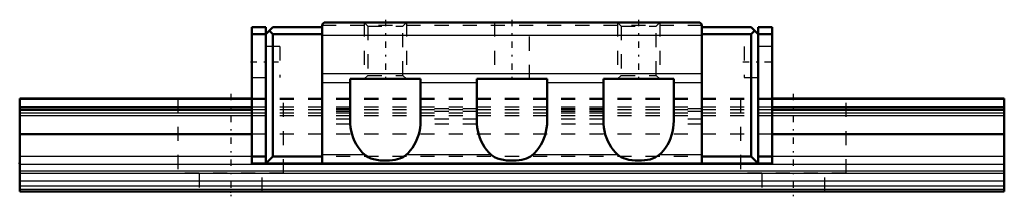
# Model space of a CAD drawing. Header units: millimetres. Extents: x -15 to 55, y -0.3 to 12.2.
import ezdxf

# ---------------------------------------------------------------- set-up
doc = ezdxf.new("R2010")
doc.units = ezdxf.units.MM
doc.linetypes.add('Center', pattern=[1.5, 0.45, -0.5, 0.05, -0.5])
doc.linetypes.add('Dashed', pattern=[2, 1, -1])
for name, color, linetype, lineweight in [('2d ConnectionPoints', 7, 'Continuous', 50), ('AM_0', 7, 'Continuous', 50), ('AM_4', 3, 'Continuous', 25), ('AM_5', 3, 'Continuous', 25), ('AM_7', 7, 'Center', 25), ('AM_9', 6, 'Dashed', 25)]:
    doc.layers.add(name, color=color, linetype=linetype, lineweight=lineweight)

# ---------------------------------------------------------------- blocks, each defined once
blk = doc.blocks.new('1_SHW12CAMSS1_Slide12_50_0_in_SHW12CA1SSM70LMG150W1650001_0')
at = {"layer": 'AM_0'}
for p, q in [((6.5, 11.85), (6.65, 12)), ((33.35, 12), (6.65, 12)), ((33.35, 12), (33.5, 11.85)), ((2.5, 11.67), (1.5, 11.67)), ((1.5, 11.67), (1.5, 2)), ((2.5, 11.17), (3, 11.67)), ((2.5, 11.67), (2.5, 2)), ((3, 11.17), (2.75, 11.42)), ((6.5, 11.67), (3, 11.67)), ((6.5, 11.85), (6.5, 2)), ((33.5, 11.85), (33.5, 2)), ((33.5, 11.67), (37, 11.67)), ((37.5, 11.17), (37, 11.67)), ((37, 11.17), (37.25, 11.42)), ((37.5, 11.67), (37.5, 2)), ((37.5, 11.67), (38.5, 11.67)), ((38.5, 11.67), (38.5, 2)), ((2.5, 11.17), (1.5, 11.17)), ((3, 11.17), (3, 2.5)), ((6.5, 11.17), (3, 11.17)), ((33.5, 11.17), (37, 11.17)), ((37, 11.17), (37, 2.5)), ((37.5, 11.17), (38.5, 11.17)), ((8.5, 5.02), (8.5, 8)), ((8.5, 8), (13.5, 8)), ((13.5, 8), (13.5, 5.02)), ((17.5, 5.02), (17.5, 8)), ((17.5, 8), (22.5, 8)), ((22.5, 8), (22.5, 5.02)), ((26.5, 5.02), (26.5, 8)), ((26.5, 8), (31.5, 8)), ((31.5, 8), (31.5, 5.02)), ((2.5, 2.5), (1.5, 2.5)), ((2.5, 2), (3, 2.5)), ((6.5, 2.5), (3, 2.5)), ((33.5, 2.5), (37, 2.5)), ((37.5, 2), (37, 2.5)), ((37.5, 2.5), (38.5, 2.5)), ((1.5, 2), (38.5, 2))]:
    blk.add_line(p, q, dxfattribs=at)
for points in [[(9.526, 2.614), (9.355, 2.776), (9.198, 2.956), (9.053, 3.151), (8.924, 3.36), (8.811, 3.582), (8.714, 3.815), (8.634, 4.057), (8.573, 4.306), (8.53, 4.561), (8.506, 4.82), (8.5, 5.02)], [(13.5, 5.02), (13.49, 4.761), (13.462, 4.503), (13.415, 4.249), (13.349, 4.001), (13.266, 3.761), (13.165, 3.531), (13.048, 3.311), (12.915, 3.105), (12.768, 2.914), (12.607, 2.738), (12.474, 2.614)], [(18.526, 2.614), (18.355, 2.776), (18.198, 2.956), (18.053, 3.151), (17.924, 3.36), (17.811, 3.582), (17.714, 3.815), (17.634, 4.057), (17.573, 4.306), (17.53, 4.561), (17.506, 4.82), (17.5, 5.02)], [(22.5, 5.02), (22.49, 4.761), (22.462, 4.503), (22.415, 4.249), (22.349, 4.001), (22.266, 3.761), (22.165, 3.531), (22.048, 3.311), (21.915, 3.105), (21.768, 2.914), (21.607, 2.738), (21.474, 2.614)], [(27.526, 2.614), (27.355, 2.776), (27.198, 2.956), (27.053, 3.151), (26.924, 3.36), (26.811, 3.582), (26.714, 3.815), (26.634, 4.057), (26.573, 4.306), (26.53, 4.561), (26.506, 4.82), (26.5, 5.02)], [(31.5, 5.02), (31.49, 4.761), (31.462, 4.503), (31.415, 4.249), (31.349, 4.001), (31.266, 3.761), (31.165, 3.531), (31.048, 3.311), (30.915, 3.105), (30.768, 2.914), (30.607, 2.738), (30.474, 2.614)], [(12.474, 2.614), (12.441, 2.586), (12.316, 2.497), (12.18, 2.422), (12.035, 2.359), (11.865, 2.304), (11.688, 2.262), (11.504, 2.231), (11.289, 2.209), (11.071, 2.199), (10.852, 2.201), (10.617, 2.217), (10.386, 2.248), (10.164, 2.296), (9.958, 2.362), (9.767, 2.449), (9.594, 2.559), (9.526, 2.614)], [(21.474, 2.614), (21.441, 2.586), (21.316, 2.497), (21.18, 2.422), (21.035, 2.359), (20.865, 2.304), (20.688, 2.262), (20.504, 2.231), (20.289, 2.209), (20.071, 2.199), (19.852, 2.201), (19.617, 2.217), (19.386, 2.248), (19.164, 2.296), (18.958, 2.362), (18.767, 2.449), (18.594, 2.559), (18.526, 2.614)], [(30.474, 2.614), (30.331, 2.506), (30.171, 2.417), (29.999, 2.346), (29.817, 2.291), (29.626, 2.25), (29.429, 2.222), (29.211, 2.204), (28.989, 2.198), (28.768, 2.205), (28.533, 2.226), (28.304, 2.263), (28.086, 2.318), (27.916, 2.379), (27.756, 2.455), (27.61, 2.547), (27.526, 2.614)]]:
    blk.add_lwpolyline(points, dxfattribs=at)
at = {"layer": 'AM_4'}
for p, q in [((33.5, 11.086), (6.5, 11.086)), ((33.5, 8.364), (6.5, 8.364)), ((8.5, 7.721), (6.5, 7.721)), ((17.5, 7.721), (13.5, 7.721)), ((26.5, 7.721), (22.5, 7.721)), ((33.5, 7.721), (31.5, 7.721)), ((9.526, 2.614), (6.5, 2.614)), ((18.526, 2.614), (12.474, 2.614)), ((27.526, 2.614), (21.474, 2.614)), ((33.5, 2.614), (30.474, 2.614))]:
    blk.add_line(p, q, dxfattribs=at)
at = {"layer": 'AM_5', "linetype": 'Dashed'}
for p, q in [((9.5, 12), (9.5, 8)), ((12.5, 12), (12.5, 8)), ((27.5, 12), (27.5, 8)), ((30.5, 12), (30.5, 8))]:
    blk.add_line(p, q, dxfattribs=at)
at = {"layer": 'AM_7'}
for p, q in [((11, 12.2), (11, 7.8)), ((20, 12.2), (20, 7.8)), ((29, 12.2), (29, 7.8)), ((1.4, 9.2), (3.6, 9.2)), ((36.4, 9.2), (38.6, 9.2))]:
    blk.add_line(p, q, dxfattribs=at)
at = {"layer": 'AM_9'}
for p, q in [((9.5, 12), (9.75, 11.75)), ((12.25, 11.75), (12.5, 12)), ((18.75, 12), (18.75, 8)), ((21.25, 8), (21.25, 12)), ((27.5, 12), (27.75, 11.75)), ((30.25, 11.75), (30.5, 12)), ((33.5, 11.8), (6.5, 11.8)), ((9.75, 11.75), (9.75, 8.25)), ((9.75, 11.75), (12.25, 11.75)), ((12.25, 8.25), (12.25, 11.75)), ((27.75, 11.75), (27.75, 8.25)), ((27.75, 11.75), (30.25, 11.75)), ((30.25, 8.25), (30.25, 11.75)), ((3.5, 10.3), (1.5, 10.3)), ((3.5, 10.3), (3.5, 8.1)), ((38.5, 10.3), (36.5, 10.3)), ((36.5, 10.3), (36.5, 8.1)), ((1.5, 8.1), (3.5, 8.1)), ((9.75, 8.25), (9.5, 8)), ((9.75, 8.25), (12.25, 8.25)), ((12.5, 8), (12.25, 8.25)), ((27.75, 8.25), (27.5, 8)), ((27.75, 8.25), (30.25, 8.25)), ((30.5, 8), (30.25, 8.25)), ((36.5, 8.1), (38.5, 8.1)), ((38.5, 6.6), (1.5, 6.6)), ((38.5, 6.532), (1.5, 6.532)), ((38.5, 6), (1.5, 6)), ((38.5, 5.8), (1.5, 5.8)), ((8.5, 5.876), (6.5, 5.876)), ((8.5, 5.698), (6.5, 5.698)), ((17.5, 5.876), (13.5, 5.876)), ((17.5, 5.698), (13.5, 5.698)), ((26.5, 5.876), (22.5, 5.876)), ((26.5, 5.698), (22.5, 5.698)), ((33.5, 5.876), (31.5, 5.876)), ((33.5, 5.698), (31.5, 5.698)), ((38.5, 5.567), (1.5, 5.567)), ((38.5, 5.383), (1.5, 5.383)), ((8.501, 5.152), (6.5, 5.152)), ((13.498, 4.969), (13.499, 5.152)), ((17.501, 5.152), (13.499, 5.152)), ((22.498, 4.969), (22.499, 5.152)), ((26.501, 5.152), (22.499, 5.152)), ((31.498, 4.968), (31.499, 5.152)), ((33.5, 5.152), (31.499, 5.152)), ((8.508, 4.782), (6.5, 4.782)), ((17.508, 4.782), (13.492, 4.782)), ((26.508, 4.782), (22.492, 4.782)), ((33.5, 4.782), (31.492, 4.782)), ((38.5, 4.084), (1.5, 4.084)), ((38.5, 2.502), (1.5, 2.502))]:
    blk.add_line(p, q, dxfattribs=at)
for points in [[(8.501, 5.152), (8.501, 5.08), (8.502, 5.007), (8.503, 4.927), (8.504, 4.863)], [(13.492, 4.782), (13.496, 4.873), (13.498, 4.949), (13.498, 4.969)], [(17.501, 5.152), (17.501, 5.08), (17.502, 5.007), (17.503, 4.927), (17.504, 4.863)], [(22.492, 4.782), (22.496, 4.873), (22.498, 4.949), (22.498, 4.969)], [(26.501, 5.152), (26.501, 5.069), (26.502, 4.984), (26.503, 4.906), (26.504, 4.861)], [(31.492, 4.782), (31.495, 4.849), (31.497, 4.926), (31.498, 4.968)], [(8.504, 4.863), (8.505, 4.85), (8.508, 4.782)], [(8.508, 4.782), (8.535, 4.524), (8.581, 4.27), (8.645, 4.021), (8.727, 3.78), (8.826, 3.549), (8.942, 3.329), (9.074, 3.121), (9.22, 2.929), (9.38, 2.752), (9.526, 2.614)], [(12.474, 2.614), (12.645, 2.776), (12.802, 2.956), (12.947, 3.151), (13.076, 3.36), (13.189, 3.582), (13.286, 3.815), (13.366, 4.057), (13.427, 4.306), (13.47, 4.561), (13.492, 4.782)], [(17.504, 4.863), (17.505, 4.85), (17.508, 4.782)], [(17.508, 4.782), (17.535, 4.524), (17.581, 4.27), (17.645, 4.021), (17.727, 3.78), (17.826, 3.549), (17.942, 3.329), (18.074, 3.121), (18.22, 2.929), (18.38, 2.752), (18.526, 2.614)], [(21.474, 2.614), (21.645, 2.776), (21.802, 2.956), (21.947, 3.151), (22.076, 3.36), (22.189, 3.582), (22.286, 3.815), (22.366, 4.057), (22.427, 4.306), (22.47, 4.561), (22.492, 4.782)], [(26.504, 4.861), (26.505, 4.83), (26.508, 4.782)], [(26.508, 4.782), (26.535, 4.524), (26.581, 4.27), (26.645, 4.021), (26.727, 3.78), (26.826, 3.549), (26.942, 3.329), (27.074, 3.121), (27.22, 2.929), (27.38, 2.752), (27.526, 2.614)], [(30.474, 2.614), (30.645, 2.776), (30.802, 2.956), (30.947, 3.151), (31.076, 3.36), (31.189, 3.582), (31.286, 3.815), (31.366, 4.057), (31.427, 4.306), (31.47, 4.561), (31.492, 4.782)]]:
    blk.add_lwpolyline(points, dxfattribs=at)
blk = doc.blocks.new('2_SHW12CAM7015_Track_0_in_SHW12CA1SSM70LMG150W1650001_0')
at = {"layer": 'AM_0'}
for p, q in [((1.5, 6.6), (-15, 6.6)), ((-15, 6.6), (-15, 0)), ((55, 6.6), (38.5, 6.6)), ((55, 6.6), (55, 0)), ((1.5, 6), (-15, 6)), ((1.5, 5.8), (-15, 5.8)), ((55, 6), (38.5, 6)), ((55, 5.8), (38.5, 5.8)), ((1.5, 4.084), (-15, 4.084)), ((55, 4.084), (38.5, 4.084)), ((55, 0), (-15, 0))]:
    blk.add_line(p, q, dxfattribs=at)
at = {"layer": 'AM_4'}
for p, q in [((1.5, 6.532), (-15, 6.532)), ((55, 6.532), (38.5, 6.532)), ((1.5, 5.567), (-15, 5.567)), ((1.5, 5.383), (-15, 5.383)), ((55, 5.567), (38.5, 5.567)), ((55, 5.383), (38.5, 5.383)), ((1.5, 2.502), (-15, 2.502)), ((55, 2.502), (38.5, 2.502)), ((55, 1.924), (-15, 1.924)), ((55, 1.445), (-15, 1.445)), ((55, 1.28), (-15, 1.28)), ((55, 0.744), (-15, 0.744)), ((55, 0.391), (-15, 0.391)), ((55, 0.146), (-15, 0.146))]:
    blk.add_line(p, q, dxfattribs=at)
at = {"layer": 'AM_7'}
for p, q in [((0, 6.93), (0, -0.33)), ((40, 6.93), (40, -0.33))]:
    blk.add_line(p, q, dxfattribs=at)
at = {"layer": 'AM_9'}
for p, q in [((-3.75, 6.6), (-3.75, 1.3)), ((38.5, 6.6), (1.5, 6.6)), ((38.5, 6.532), (1.5, 6.532)), ((3.75, 1.3), (3.75, 6.6)), ((36.25, 6.6), (36.25, 1.3)), ((43.75, 1.3), (43.75, 6.6)), ((38.5, 6), (1.5, 6)), ((38.5, 5.8), (1.5, 5.8)), ((38.5, 5.567), (1.5, 5.567)), ((38.5, 5.383), (1.5, 5.383)), ((38.5, 4.084), (1.5, 4.084)), ((38.5, 2.502), (1.5, 2.502)), ((3.75, 1.3), (-3.75, 1.3)), ((-2.25, 1.3), (-2.25, 0)), ((2.25, 0), (2.25, 1.3)), ((43.75, 1.3), (36.25, 1.3)), ((37.75, 1.3), (37.75, 0)), ((42.25, 0), (42.25, 1.3))]:
    blk.add_line(p, q, dxfattribs=at)

msp = doc.modelspace()

# ---------------------------------------------------------------- linework, layer by layer
at = {"layer": '2d ConnectionPoints'}
for p in [(-15, 2), (0, 0), (0, 0)]:
    msp.add_point(p, dxfattribs=at)

# ---------------------------------------------------------------- block references
for name in ['1_SHW12CAMSS1_Slide12_50_0_in_SHW12CA1SSM70LMG150W1650001_0', '2_SHW12CAM7015_Track_0_in_SHW12CA1SSM70LMG150W1650001_0']:
    msp.add_blockref(name, (0, 0))

doc.saveas('drawing.dxf')
